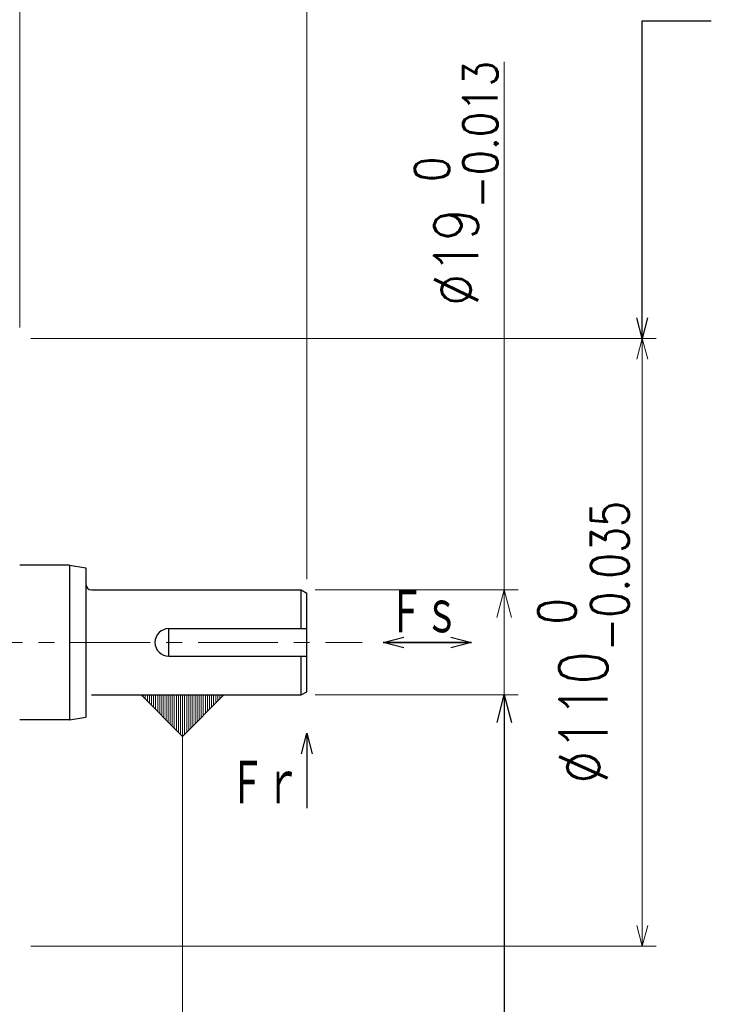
# Model space of a CAD drawing. Header units: millimetres. Extents: x 0 to 1071, y 0 to 742.
# Tile 111 of 130: x 431 to 556, y 422 to 600. Entities that reach past the tile are written whole.
import ezdxf

# ---------------------------------------------------------------- set-up
doc = ezdxf.new("R2010")
doc.units = ezdxf.units.MM
doc.header["$LTSCALE"] = 0.454724
doc.linetypes.add('CENTER', pattern=[50.8, 31.75, -6.35, 6.35, -6.35])
doc.layers.add('NoLayerName_001', color=7, linetype='Continuous')
doc.styles.get("Standard").update_dxf_attribs({"font": 'txt', "bigfont": 'extfont2'})
doc.dimstyles.get("Standard").update_dxf_attribs({"dimtxt": 2.5, "dimasz": 2.5, "dimexe": 1, "dimexo": 1, "dimtad": 1, "dimdec": 3, "dimzin": 0, "dimdsep": 46, "dimtxsty": 'Standard', "dimcen": 2.5, "dimadec": 3, "dimazin": 0, "dimtfac": 0.75, "dimtdec": 3, "dimtmove": 0, "dimatfit": 3, "dimfxl": 1, "dimarcsym": 0})

# ---------------------------------------------------------------- blocks, each defined once
blk = doc.blocks.new('_OPEN30')
at = {"color": 0, "linetype": 'ByBlock', "lineweight": -2}
for p, q in [((-1, 0.267949), (0, 0)), ((0, 0), (-1, -0.267949)), ((0, 0), (-1, 0))]:
    blk.add_line(p, q, dxfattribs=at)
blk = doc.blocks.new('*D133')
at = {"layer": 'Defpoints', "color": 0}
for p in [(425, 650), (425, 552.1), (483, 498.92)]:
    blk.add_point(p, dxfattribs=at)
at = {"layer": 'NoLayerName_001', "color": 0, "linetype": 'Continuous', "lineweight": 13}
for p, q in [((425, 554.6), (425, 652.5)), ((483, 501.42), (483, 652.5)), ((479.25, 650), (428.75, 650))]:
    blk.add_line(p, q, dxfattribs=at)
at = {"layer": 'NoLayerName_001', "color": 0, "lineweight": 13, "xscale": 3.75, "yscale": 3.75, "zscale": 3.75, "rotation": 180}
blk.add_blockref('_OPEN30', (425, 650), dxfattribs=at)
at = {"layer": 'NoLayerName_001', "color": 0, "lineweight": 13, "xscale": 3.75, "yscale": 3.75, "zscale": 3.75}
blk.add_blockref('_OPEN30', (483, 650), dxfattribs=at)
at = {"layer": 'NoLayerName_001', "color": 0, "lineweight": 13, "insert": (454, 657.68), "char_height": 8.75, "attachment_point": 5}
blk.add_mtext('\\W0.8000;５８', dxfattribs=at)
blk = doc.blocks.new('_DOT')
at = {"color": 0, "linetype": 'ByBlock', "lineweight": -2}
blk.add_line((-0.5, 0), (-1, 0), dxfattribs=at)
at = {"color": 0, "linetype": 'ByBlock', "lineweight": -2, "const_width": 0.5}
blk.add_lwpolyline([(-0.25, 0, 1), (0.25, 0, 1)], format="xyb", close=True, dxfattribs=at)
blk = doc.blocks.new('*D136')
at = {"layer": 'Defpoints', "color": 0}
for p in [(431, 612.5), (425, 552.1), (431, 542)]:
    blk.add_point(p, dxfattribs=at)
at = {"layer": 'NoLayerName_001', "color": 0, "linetype": 'Continuous', "lineweight": 13}
for p, q in [((425, 554.6), (425, 615)), ((431, 544.5), (431, 615)), ((421.875, 612.5), (418.75, 612.5)), ((425, 612.5), (431, 612.5)), ((431, 612.5), (447.066, 612.5)), ((434.125, 612.5), (437.25, 612.5))]:
    blk.add_line(p, q, dxfattribs=at)
at = {"layer": 'NoLayerName_001', "color": 0, "lineweight": 13, "xscale": 3.125, "yscale": 3.125, "zscale": 3.125}
blk.add_blockref('_DOT', (425, 612.5), dxfattribs=at)
at = {"layer": 'NoLayerName_001', "color": 0, "lineweight": 13, "xscale": 3.125, "yscale": 3.125, "zscale": 3.125, "rotation": 180}
blk.add_blockref('_OPEN30', (431, 612.5), dxfattribs=at)
at = {"layer": 'NoLayerName_001', "color": 0, "lineweight": 13, "insert": (442.158, 619.466875), "char_height": 8.75, "attachment_point": 5}
blk.add_mtext('\\W0.8000;6', dxfattribs=at)
blk = doc.blocks.new('*D137')
at = {"layer": 'Defpoints', "color": 0}
for p in [(430.5, 542.5), (543.75, 542.5), (430.5, 432.5)]:
    blk.add_point(p, dxfattribs=at)
at = {"layer": 'NoLayerName_001', "color": 0, "linetype": 'Continuous', "lineweight": 13}
for p, q in [((433, 542.5), (546.25, 542.5)), ((543.75, 436.25), (543.75, 538.75)), ((433, 432.5), (546.25, 432.5))]:
    blk.add_line(p, q, dxfattribs=at)
at = {"layer": 'NoLayerName_001', "color": 0, "lineweight": 13, "xscale": 3.75, "yscale": 3.75, "zscale": 3.75}
for p, rotation in [((543.75, 542.5), 90), ((543.75, 432.5), 270)]:
    blk.add_blockref('_OPEN30', p, dxfattribs=dict(at, rotation=rotation))
at = {"layer": 'NoLayerName_001', "color": 0, "lineweight": 13, "insert": (533.09, 487.5), "char_height": 8.75, "attachment_point": 5, "rotation": 90}
blk.add_mtext('\\A1;\\W0.8000;%%c110{\\H6.836375;\\S 0^ -0.035;}', dxfattribs=at)
blk = doc.blocks.new('*D138')
at = {"layer": 'Defpoints', "color": 0}
for p in [(482, 497), (518.75, 497), (482, 478)]:
    blk.add_point(p, dxfattribs=at)
at = {"layer": 'NoLayerName_001', "color": 0, "linetype": 'Continuous', "lineweight": 13}
for p, q in [((518.75, 497), (518.75, 592.56)), ((484.5, 497), (521.25, 497)), ((518.75, 478), (518.75, 492)), ((484.5, 478), (521.25, 478))]:
    blk.add_line(p, q, dxfattribs=at)
at = {"layer": 'NoLayerName_001', "color": 0, "lineweight": 13, "xscale": 5, "yscale": 5, "zscale": 5, "rotation": 90}
blk.add_blockref('_OPEN30', (518.75, 497), dxfattribs=at)
at = {"layer": 'NoLayerName_001', "color": 0, "lineweight": 13, "insert": (510.04, 570.56), "char_height": 8, "attachment_point": 5, "rotation": 90}
blk.add_mtext('\\A1;\\W0.8594;%%c19{\\H6.250000;\\S 0^ -0.013;}', dxfattribs=at)
blk = doc.blocks.new('_NONE')
blk = doc.blocks.new('*D143')
at = {"layer": 'Defpoints', "color": 0}
for p in [(483, 668.75), (287, 523.62), (483, 496.42)]:
    blk.add_point(p, dxfattribs=at)
at = {"layer": 'NoLayerName_001', "color": 0, "linetype": 'Continuous', "lineweight": 13}
for p, q in [((287, 526.12), (287, 671.25)), ((483, 498.92), (483, 671.25)), ((290.75, 668.75), (479.25, 668.75))]:
    blk.add_line(p, q, dxfattribs=at)
at = {"layer": 'NoLayerName_001', "color": 0, "lineweight": 13, "xscale": 3.75, "yscale": 3.75, "zscale": 3.75, "rotation": 180}
blk.add_blockref('_OPEN30', (287, 668.75), dxfattribs=at)
at = {"layer": 'NoLayerName_001', "color": 0, "lineweight": 13, "xscale": 3.75, "yscale": 3.75, "zscale": 3.75}
blk.add_blockref('_OPEN30', (483, 668.75), dxfattribs=at)
at = {"layer": 'NoLayerName_001', "color": 0, "lineweight": 13, "insert": (385, 676.43), "char_height": 8.75, "attachment_point": 5}
blk.add_mtext('\\W0.8000;１９７', dxfattribs=at)
blk = doc.blocks.new('DIM_0002')
at = {"color": 3, "linetype": 'Continuous', "lineweight": 13}
for p, q in [((2.25, 83.625), (2.25, 84)), ((2.625, 83.25), (2.625, 84)), ((3, 82.875), (3, 84)), ((3.375, 82.5), (3.375, 84)), ((3.75, 82.125), (3.75, 84)), ((4.125, 81.75), (4.125, 84)), ((4.5, 81.375), (4.5, 84)), ((4.875, 81), (4.875, 84)), ((5.25, 80.625), (5.25, 84)), ((5.625, 80.25), (5.625, 84)), ((6, 79.875), (6, 84)), ((6.375, 79.5), (6.375, 84)), ((6.75, 79.125), (6.75, 84)), ((7.125, 78.75), (7.125, 84)), ((7.5, 78.375), (7.5, 84)), ((7.875, 78), (7.875, 84)), ((8.25, 77.625), (8.25, 84)), ((8.625, 77.25), (8.625, 84)), ((9, 76.875), (9, 84)), ((9.375, 76.5), (9.375, 84)), ((9.75, 76.875), (9.75, 84)), ((10.125, 77.25), (10.125, 84)), ((10.5, 77.625), (10.5, 84)), ((10.875, 78), (10.875, 84)), ((11.25, 78.375), (11.25, 84)), ((11.625, 78.75), (11.625, 84)), ((12, 79.125), (12, 84)), ((12.375, 79.5), (12.375, 84)), ((12.75, 79.875), (12.75, 84)), ((13.125, 80.25), (13.125, 84)), ((13.5, 80.625), (13.5, 84)), ((13.875, 81), (13.875, 84)), ((14.25, 81.375), (14.25, 84)), ((14.625, 81.75), (14.625, 84)), ((15, 82.125), (15, 84)), ((15.375, 82.5), (15.375, 84)), ((15.75, 82.875), (15.75, 84)), ((16.125, 83.25), (16.125, 84)), ((16.5, 83.625), (16.5, 84))]:
    blk.add_line(p, q, dxfattribs=at)
for points in [[(16.875, 84), (9.375, 76.5), (1.875, 84)], [(0, 0), (18.75, 0), (18.75, 18.75), (0, 18.75)]]:
    blk.add_lwpolyline(points, close=True, dxfattribs=at)
blk.add_lwpolyline([(9.375, 76.5), (9.375, 18.75)], dxfattribs=at)
at = {"color": 3, "linetype": 'Continuous', "lineweight": 13, "width": 0.666667}
blk.add_text('Ａ', height=7.5, dxfattribs=at).set_placement((6.375, 5.625))

msp = doc.modelspace()

# ---------------------------------------------------------------- linework, layer by layer
at = {"layer": 'NoLayerName_001', "color": 7, "linetype": 'Continuous', "lineweight": 25}
for p, q in [((439.999938, 501.5), (431, 501.5)), ((439.999938, 501.5), (442.999938, 501)), ((439.999938, 501.5), (439.999938, 473.5)), ((442.999938, 501), (442.999938, 474)), ((443.999938, 497), (481.999938, 497)), ((481.999938, 497), (482.999938, 496.42265)), ((481.999938, 490), (481.999938, 497)), ((482.999938, 478.57735), (482.999938, 496.42265)), ((457.999938, 490), (482.999938, 490)), ((457.999938, 485), (457.999938, 490)), ((457.999938, 485), (482.999938, 485)), ((481.999938, 478), (481.999938, 485)), ((443.999938, 478), (481.999938, 478)), ((481.999938, 478), (482.999938, 478.57735)), ((439.999938, 473.5), (431, 473.5)), ((439.999938, 473.5), (442.999938, 474))]:
    msp.add_line(p, q, dxfattribs=at)
at = {"layer": 'NoLayerName_001', "color": 4, "linetype": 'CENTER', "lineweight": 13}
msp.add_line((278.5, 487.5), (492.999937, 487.5), dxfattribs=at)
at = {"layer": 'NoLayerName_001', "color": 7, "linetype": 'Continuous', "lineweight": 25}
for centre, radius, start in [((443.999938, 498), 1, 180), ((457.999938, 487.5), 2.5, 90)]:
    msp.add_arc(centre, radius, start, 270, dxfattribs=at)

# ---------------------------------------------------------------- block references
at = {"layer": 'NoLayerName_001', "color": 3, "linetype": 'Continuous', "lineweight": 13}
msp.add_blockref('DIM_0002', (451.125, 394), dxfattribs=at)

# ---------------------------------------------------------------- texts
at = {"layer": 'NoLayerName_001', "color": 3, "lineweight": 13, "char_height": 8.75, "attachment_point": 7}
for s, insert in [('\\A1;\\W0.6667;Ｆｓ', (497.807073, 488.5)), ('\\A1;\\W0.6667;Ｆｒ', (468.999938, 457.526456))]:
    msp.add_mtext(s, dxfattribs=dict(at, insert=insert))

# ---------------------------------------------------------------- dimensions: what is measured, and where the dimension line sits
at = {"layer": 'NoLayerName_001', "color": 3, "linetype": 'Continuous', "lineweight": 13}
for base, p1, p2, text, override, picture, middle in [((482.999938, 668.75), (287.000001, 523.623589), (482.999938, 496.42265), '\\W0.8000;１９７', {"dimtxt": 8.75, "dimasz": 3.75, "dimexe": 2.5, "dimexo": 2.5, "dimgap": 2.5, "dimzin": 8, "dimblk": 'OPEN30', "dimclrd": 0, "dimclre": 0, "dimclrt": 0, "dimtp": 0, "dimtm": 0, "dimlwd": 13, "dimlwe": 13}, '*D143', (384.999969, 668.75)), ((431, 612.5), (425, 552.1), (431, 542), '\\W0.8000;<>', {"dimtxt": 8.75, "dimasz": 3.125, "dimexe": 2.5, "dimexo": 2.5, "dimgap": 2.5, "dimzin": 8, "dimblk1": 'DOT', "dimblk2": 'OPEN30', "dimsah": 1, "dimclrd": 0, "dimclre": 0, "dimclrt": 0, "dimtp": 0, "dimtm": 0, "dimlwd": 13, "dimlwe": 13}, '*D136', (442.158, 612.5))]:
    dim = msp.add_linear_dim(base=base, p1=p1, p2=p2, text=text, dimstyle='Standard', override=override, dxfattribs=at)
    dim.commit()
    dim.dimension.update_dxf_attribs({"geometry": picture, "text_midpoint": middle, "dimtype": 160})
for base, p1, p2, angle, text, override, picture, middle in [((425, 650), (482.999938, 498.92265), (425, 552.1), 180, '\\W0.8000;５８', {"dimtxt": 8.75, "dimasz": 3.75, "dimexe": 2.5, "dimexo": 2.5, "dimgap": 2.5, "dimzin": 8, "dimblk": 'OPEN30', "dimclrd": 0, "dimclre": 0, "dimclrt": 0, "dimtp": 0, "dimtm": 0, "dimlwd": 13, "dimlwe": 13}, '*D133', (453.999969, 650)), ((518.75, 497), (481.999938, 478), (481.999938, 497), 90, '\\W0.8594;<>', {"dimtxt": 8, "dimasz": 5, "dimexe": 2.5, "dimexo": 2.5, "dimgap": 1.25, "dimdec": 0, "dimzin": 8, "dimpost": '%%c<>', "dimblk1": 'NONE', "dimblk2": 'OPEN30', "dimsah": 1, "dimclrd": 0, "dimclre": 0, "dimclrt": 0, "dimtol": 1, "dimtp": 0, "dimtm": 0.013, "dimtfac": 0.78125, "dimtolj": 1, "dimlwd": 13, "dimlwe": 13}, '*D138', (518.75, 570.5625)), ((543.75, 542.5), (430.5, 432.5), (430.5, 542.5), 90, '\\W0.8000;<>', {"dimtxt": 8.75, "dimasz": 3.75, "dimexe": 2.5, "dimexo": 2.5, "dimgap": 2.5, "dimzin": 8, "dimpost": '%%c<>', "dimblk": 'OPEN30', "dimclrd": 0, "dimclre": 0, "dimclrt": 0, "dimtol": 1, "dimtp": 0, "dimtm": 0.035, "dimtfac": 0.7813, "dimtolj": 1, "dimlwd": 13, "dimlwe": 13}, '*D137', (543.75, 487.5))]:
    dim = msp.add_linear_dim(base=base, p1=p1, p2=p2, angle=angle, text=text, dimstyle='Standard', override=override, dxfattribs=at)
    dim.commit()
    dim.dimension.update_dxf_attribs({"geometry": picture, "text_midpoint": middle, "dimtype": 160})

# ---------------------------------------------------------------- leaders
for points, override in [([(543.75, 542.5), (543.75, 600), (556.25, 600)], {"dimasz": 3.75, "dimldrblk": 'OPEN30'}), ([(518.75, 478), (518.75, 384.32938), (528.75, 384.32938)], {"dimasz": 5, "dimldrblk": 'OPEN30'})]:
    msp.add_leader(points, dimstyle='Standard', override=override, dxfattribs=at)
at = {"layer": 'NoLayerName_001', "color": 7, "linetype": 'Continuous', "lineweight": 50}
for points in [[(496.805522, 487.5), (512.808625, 487.5)], [(512.808625, 487.5), (496.805522, 487.5)], [(496.805522, 487.5), (512.808625, 487.5)], [(482.999938, 471.07735), (482.999938, 457.526456)]]:
    msp.add_leader(points, dimstyle='Standard', override={"dimasz": 3.75, "dimldrblk": 'OPEN30'}, dxfattribs=at)
at = {"layer": 'NoLayerName_001', "color": 3, "linetype": 'Continuous', "lineweight": 13, "annotation_type": 0, "has_hookline": 1, "hookline_direction": 0, "text_width": 70.913545}
msp.add_leader([(383.5, 423), (438.75, 364.375), (443.75, 364.375)], dimstyle='Standard', override={"dimtxt": 8.75, "dimasz": 5, "dimldrblk": 'OPEN30'}, dxfattribs=at)

doc.saveas('drawing.dxf')
